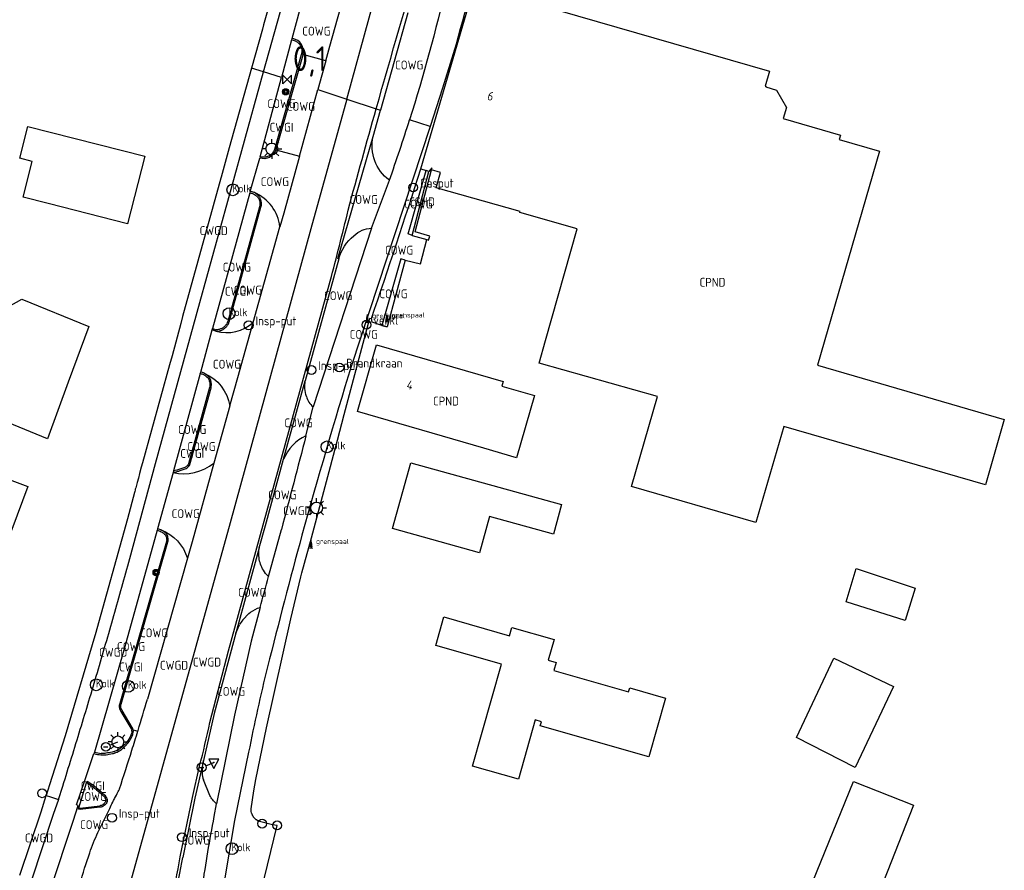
# Model space of a CAD drawing. Extents: x 163074 to 167167, y 441438 to 444019.
# Tile 7 of 49: x 163172 to 163272, y 443839 to 443925. Entities that reach past the tile are written whole.
import ezdxf
from ezdxf.enums import TextEntityAlignment as Align

# ---------------------------------------------------------------- set-up
doc = ezdxf.new("R2010")
doc.units = 0
doc.header["$LTSCALE"] = 4
doc.layers.get('0').update_dxf_attribs({"linetype": 'CONTINUOUS'})
for name, color, linetype in [('COWG', 7, 'CONTINUOUS'), ('CPND', 7, 'CONTINUOUS'), ('CSHD', 7, 'CONTINUOUS'), ('CWGD', 7, 'CONTINUOUS'), ('CWGI', 7, 'CONTINUOUS'), ('G_OTD', 32, 'CONTINUOUS'), ('G_OWG', 6, 'CONTINUOUS'), ('G_PND', 1, 'CONTINUOUS'), ('G_WGD', 7, 'CONTINUOUS'), ('G_WGI', 1, 'CONTINUOUS'), ('LVGO', 3, 'CONTINUOUS'), ('LWGI', 7, 'CONTINUOUS'), ('NAR', 7, 'CONTINUOUS'), ('PPALHM', 10, 'CONTINUOUS'), ('PVGO', 102, 'CONTINUOUS')]:
    doc.layers.add(name, color=color, linetype=linetype)
for name, color, linetype, true_color in [('PBRD', 7, 'CONTINUOUS', 0xbd2877), ('PPAL', 7, 'CONTINUOUS', 0xbd2877), ('PPUT', 7, 'CONTINUOUS', 0xbd2877)]:
    doc.layers.add(name, color=color, linetype=linetype, true_color=true_color)
doc.styles.add('ISO', font='ISO')
doc.styles.get("Standard").update_dxf_attribs({"font": 'ISO'})
doc.linetypes.add('HAAG', pattern='A,0.25,-0.25,[151,BLOK.SHX,S=0.25,R=0,X=0,Y=0],-0.25,0.25', length=1)

# ---------------------------------------------------------------- blocks, each defined once
blk = doc.blocks.new('verkeersbord-pl')
at = {"linetype": 'Continuous'}
blk.add_circle((0, 0), 0.03, dxfattribs=at)
blk = doc.blocks.new('lichtmast')
at = {"color": 0}
for p, q in [((-0.6, 0), (-1, 0)), ((-0.707, 0.707), (-0.424, 0.424)), ((0, 0.6), (0, 1)), ((0.424, 0.424), (0.707, 0.707)), ((0.6, 0), (1, 0)), ((-0.424, -0.424), (-0.707, -0.707)), ((0, -0.6), (0, -1)), ((0.424, -0.424), (0.707, -0.707))]:
    blk.add_line(p, q, dxfattribs=at)
blk.add_circle((0, 0), 0.6, dxfattribs=at)
blk = doc.blocks.new('kolk')
at = {"color": 0}
blk.add_circle((0, 0), 0.6, dxfattribs=at)
at = {"color": 0, "linetype": 'Continuous', "style": 'ISO'}
blk.add_attdef('KOLK', (-0.043, -0.262), '', height=0.8, dxfattribs=at)
blk = doc.blocks.new('brandkraan')
at = {"color": 0}
blk.add_circle((0, 0), 0.45, dxfattribs=at)
at = {"color": 0, "style": 'ISO'}
blk.add_attdef('BRANDKRAAN', (0.7, 0), '', height=0.9, dxfattribs=at)
blk = doc.blocks.new('grensmarkering')
at = {"linetype": 'ByBlock', "lineweight": -2}
h = blk.add_hatch(color=0, dxfattribs=at)
h.dxf.hatch_style = 1
h.paths.add_polyline_path([(0.089, 0.55, 0.219912), (0.05, 0.614, -0.457379), (0.044, 0.659, 2.245674), (-0.044, 0.659, -0.457379), (-0.05, 0.614, 0.219912), (-0.089, 0.55), (-0.149, 0.045), (-0.178, 0.045), (-0.178, 0.015, 0.018367), (-0.1, 0.005, -0.954633), (0.1, 0.005, 0.018367), (0.178, 0.015), (0.178, 0.045), (0.149, 0.045)])
at = {"linetype": 'ByBlock', "lineweight": -2, "true_color": 0x681648}
h = blk.add_hatch(color=219, dxfattribs=at)
h.dxf.hatch_style = 1
h.paths.add_polyline_path([(0.1, 0, 1), (-0.1, 0, 1)])
at = {"linetype": 'ByBlock', "lineweight": -2}
h = blk.add_hatch(color=0, dxfattribs=at)
h.dxf.hatch_style = 1
h.paths.add_polyline_path([(0.178, -0.045, -0.022381), (0.083, -0.056, -0.528879), (-0.083, -0.056, -0.022381), (-0.178, -0.045), (-0.178, -0.134, 0.083333), (0.178, -0.134)])
at = {"color": 0, "linetype": 'ByBlock', "lineweight": -2}
blk.add_attdef('GRENSMARKERING', (0.5, 0.35), '', height=0.5, dxfattribs=at)
blk = doc.blocks.new('verkeersbord')
at = {"color": 0}
for p, q in [((0.502, 0.322), (-0.504, 0.322)), ((-0.504, 0.322), (-0.001, -0.6)), ((-0.001, -0.6), (0.502, 0.322))]:
    blk.add_line(p, q, dxfattribs=at)
blk = doc.blocks.new('verklikker')
at = {"color": 0}
blk.add_circle((0, 0), 0.45, dxfattribs=at)
at = {"color": 0, "style": 'ISO'}
blk.add_attdef('VERKLIKKER', (0.7, 0), '', height=0.9, dxfattribs=at)
blk = doc.blocks.new('aanduidingsbord')
at = {"color": 0}
for p, q in [((-0.811, -0.333), (0, 0)), ((-1.446, -0.504), (-1.008, -0.504))]:
    blk.add_line(p, q, dxfattribs=at)
blk.add_circle((-1.227, -0.504), 0.45, dxfattribs=at)
blk = doc.blocks.new('boom')
at = {"color": 0}
for radius in [0.315, 0.225, 0.135]:
    blk.add_circle((0, 0), radius, dxfattribs=at)
blk = doc.blocks.new('verkeersteller')
at = {"color": 0}
blk.add_circle((0, 0), 0.45, dxfattribs=at)
blk = doc.blocks.new('klok')
at = {"color": 0}
blk.add_circle((0, 0), 0.45, dxfattribs=at)
at = {"style": 'ISO'}
blk.add_attdef('KLOK', (0.7, 0), '', height=0.9, dxfattribs=at)
blk = doc.blocks.new('afsl-gas')
at = {"color": 0}
blk.add_circle((0, 0), 0.45, dxfattribs=at)
at = {"color": 0, "style": 'ISO'}
blk.add_attdef('AFSL-GAS', (0.7, 0), '', height=0.9, dxfattribs=at)
blk = doc.blocks.new('kilometerpaal')
at = {"color": 0}
for p, q in [((-0.442, 0.442), (0.442, -0.442)), ((-0.442, -0.442), (-0.442, 0.442)), ((0.442, 0.442), (-0.442, -0.442)), ((0.442, -0.442), (0.442, 0.442))]:
    blk.add_line(p, q, dxfattribs=at)
at = {"color": 0, "style": 'ISO'}
blk.add_attdef('KILOMETERPAAL', (0.591, 0.868), '', height=2.5, dxfattribs=at)

msp = doc.modelspace()

# ---------------------------------------------------------------- linework, layer by layer
at = {"layer": 'G_OTD', "linetype": 'Continuous', "transparency": 33554687}
for points in [[(163173.234, 443910.467), (163171.967, 443910.788), (163172.785, 443914.015), (163184.649, 443911.009), (163182.906, 443904.136), (163174.849, 443906.18), (163172.31, 443906.824), (163173.234, 443910.467)], [(163213.304, 443902.522), (163213.472, 443902.474), (163213.591, 443902.887), (163212.12, 443903.31), (163213.764, 443909.609)], [(163170.775, 443895.717), (163172.159, 443896.469), (163178.961, 443893.7), (163176.881, 443888.046), (163174.769, 443882.306), (163166.701, 443885.629)], [(163162.33, 443881.159), (163160.57, 443881.821), (163161.751, 443884.961), (163166.818, 443883.078), (163166.714, 443882.797), (163168.589, 443882.101), (163167.586, 443879.401), (163172.788, 443877.468), (163169.983, 443869.919), (163170.449, 443869.742), (163170.317, 443869.394), (163159.443, 443873.484), (163162.33, 443881.159)], [(163226.976, 443875.649), (163226.144, 443872.638), (163219.674, 443874.426), (163218.657, 443870.746), (163209.822, 443873.187), (163211.67, 443879.877), (163226.976, 443875.649)], [(163262.88, 443867.156), (163261.88, 443863.855), (163255.891, 443865.768), (163256.878, 443869.132), (163262.88, 443867.156)], [(163221.693, 443862.32), (163221.93, 443863.145), (163226.212, 443861.917), (163225.614, 443859.832), (163226.414, 443859.603), (163226.184, 443858.8), (163233.79, 443856.623), (163233.903, 443857.018), (163237.545, 443855.979), (163235.845, 443850.013), (163224.809, 443853.162), (163224.931, 443853.589), (163224.303, 443853.768), (163222.59, 443847.756), (163217.923, 443849.086), (163220.867, 443859.423), (163214.204, 443861.336), (163215.034, 443864.232), (163221.693, 443862.32)], [(163260.7, 443857.177), (163256.785, 443848.953), (163250.82, 443851.994), (163254.629, 443860.034), (163260.7, 443857.177)], [(163248.745, 443828.13), (163256.634, 443847.53), (163262.726, 443845.118), (163255.075, 443825.648), (163259.107, 443824.079), (163254.843, 443813.109), (163245.622, 443816.695), (163249.887, 443827.666), (163248.745, 443828.13)]]:
    msp.add_lwpolyline(points, dxfattribs=at)
at = {"layer": 'G_OWG', "linetype": 'Continuous', "transparency": 33554687}
for points in [[(163199.701, 443922.928), (163199.61, 443922.959)], [(163200.707, 443921.309), (163200.689, 443921.253), (163197.97, 443911.635)], [(163203.036, 443920.662), (163200.707, 443921.309)], [(163197.97, 443911.635), (163200.362, 443910.993)], [(163211.797, 443902.955), (163211.404, 443903.102), (163213.22, 443909.534)], [(163211.797, 443902.955), (163213.499, 443909.445)], [(163195.795, 443907.297), (163195.755, 443907.314)], [(163195.795, 443907.297), (163195.795, 443907.299)], [(163193.222, 443894.173), (163196.438, 443905.81)], [(163211.797, 443902.955), (163213.304, 443902.522)], [(163211.101, 443900.453), (163212.651, 443900.082), (163213.304, 443902.522)], [(163211.101, 443900.453), (163210.657, 443900.574), (163208.715, 443893.823)], [(163211.101, 443900.453), (163209.254, 443893.681), (163208.715, 443893.823)], [(163196.487, 443836.393), (163198.099, 443843.059), (163197.636, 443843.13), (163196.168, 443843.497), (163195.987, 443843.612), (163195.955, 443843.641), (163195.898, 443843.691), (163195.826, 443843.755), (163195.704, 443843.903), (163195.689, 443843.921), (163195.648, 443843.986), (163195.631, 443844.012), (163195.581, 443844.106), (163195.549, 443844.188), (163195.519, 443844.265), (163195.503, 443844.306), (163195.462, 443844.492), (163195.457, 443844.516), (163195.445, 443844.731), (163195.742, 443846.558), (163195.937, 443847.704), (163197, 443852.952), (163199.503, 443864.038), (163200.51, 443868.287), (163200.587, 443868.702), (163201.602, 443872.258), (163204.238, 443882.159), (163204.903, 443884.77), (163207.498, 443894.543), (163207.664, 443894.517)], [(163208.715, 443893.823), (163207.75, 443894.158), (163207.664, 443894.517)], [(163189.245, 443879.699), (163191.386, 443887.477)], [(163188.255, 443879.081), (163188.555, 443879.175)], [(163186.285, 443873.07), (163185.941, 443873.164)], [(163182.251, 443855.372), (163187.008, 443871.854)], [(163187.026, 443872.145), (163187.013, 443872.242), (163187.004, 443872.298)], [(163194.621, 443863.926), (163195.224, 443864.56), (163195.403, 443864.707)], [(163193.905, 443862.581), (163194.267, 443863.409)], [(163182.24, 443854.983), (163182.213, 443855.091)], [(163183.381, 443852.993), (163182.357, 443854.711)], [(163183.48, 443852.768), (163183.953, 443852.625)], [(163190.509, 443849.038), (163190.609, 443849.661)], [(163191.265, 443846.112), (163190.608, 443847.673)], [(163177.954, 443844.841), (163178.751, 443847.388)], [(163178.751, 443847.388), (163178.797, 443847.535)], [(163180.089, 443844.906), (163178.097, 443844.668), (163177.909, 443844.696), (163177.954, 443844.841)]]:
    msp.add_lwpolyline(points, dxfattribs=at)
for points in [[(163200.707, 443921.309, 0.446948), (163199.701, 443922.928)], [(163209.495, 443908.558, -0.298563), (163207.843, 443912.999)], [(163197.97, 443911.635, -0.414401), (163196.325, 443910.801)], [(163207.664, 443894.517, 0.005852), (163212.673, 443909.708)], [(163195.755, 443907.314, 0.069402), (163195.366, 443907.415)], [(163198.379, 443903.836, 0.265738), (163195.795, 443907.299)], [(163196.016, 443907.15, 0.076281), (163195.795, 443907.297)], [(163196.258, 443906.903, 0.030693), (163196.016, 443907.15)], [(163196.358, 443906.758, 0.053506), (163196.258, 443906.903)], [(163196.45, 443906.521, 0.058453), (163196.358, 443906.758)], [(163196.438, 443905.81, 0.040439), (163196.497, 443906.03)], [(163196.505, 443906.181, 0.04392), (163196.45, 443906.521)], [(163196.497, 443906.03, 0.06639), (163196.505, 443906.181)], [(163205.895, 443902.916, -0.191194), (163207.679, 443903.689)], [(163204.362, 443900.584, -0.161697), (163205.895, 443902.916)], [(163191.878, 443893.237, 0.257294), (163195.664, 443894.129)], [(163192.791, 443893.538, 0.026427), (163193.015, 443893.768)], [(163193.015, 443893.768, 0.066978), (163193.117, 443893.919)], [(163193.117, 443893.919, 0.042547), (163193.222, 443894.173)], [(163191.878, 443893.237, -0.08396), (163191.501, 443893.379)], [(163191.878, 443893.237, 0.109368), (163192.18, 443893.244)], [(163192.18, 443893.244, 0.025876), (163192.484, 443893.338)], [(163192.484, 443893.338, 0.05947), (163192.625, 443893.409)], [(163192.791, 443893.538, -0.043804), (163192.625, 443893.409)], [(163190.7, 443888.955, 0.055777), (163190.336, 443889.083)], [(163190.942, 443888.795, 0.068819), (163190.7, 443888.955)], [(163190.7, 443888.955, -0.258263), (163193.295, 443885.645)], [(163191.19, 443888.558, 0.018594), (163190.942, 443888.795)], [(163191.266, 443888.457, 0.061714), (163191.19, 443888.558)], [(163191.329, 443888.31, 0.064042), (163191.266, 443888.457)], [(163191.411, 443887.967, 0.029556), (163191.329, 443888.31)], [(163191.386, 443887.477, 0.042436), (163191.424, 443887.761)], [(163191.424, 443887.761, 0.062857), (163191.411, 443887.967)], [(163201.067, 443886.616, -0.112286), (163200.953, 443888.202)], [(163201.067, 443886.616, 0.188723), (163201.764, 443885.567)], [(163201.013, 443882.605, 0.194558), (163198.757, 443880.23)], [(163187.525, 443878.879, 0.226657), (163191.68, 443879.841)], [(163188.973, 443879.368, 0.064867), (163189.245, 443879.699)], [(163187.525, 443878.879, 0.005711), (163187.939, 443878.989)], [(163187.939, 443878.989, 0.007533), (163188.255, 443879.081)], [(163188.555, 443879.175, 0.005788), (163188.762, 443879.242)], [(163188.762, 443879.242, 0.108156), (163188.973, 443879.368)], [(163186.509, 443872.948, 0.028159), (163186.285, 443873.07)], [(163186.285, 443873.07, -0.231594), (163188.983, 443870.185)], [(163186.669, 443872.83, 0.036231), (163186.509, 443872.948)], [(163186.859, 443872.658, 0.011022), (163186.669, 443872.83)], [(163186.893, 443872.618, 0.053702), (163186.859, 443872.658)], [(163186.952, 443872.498, 0.060176), (163186.893, 443872.618)], [(163187.004, 443872.298, 0.039903), (163186.952, 443872.498)], [(163187.008, 443871.854, 0.035669), (163187.03, 443872.023)], [(163187.03, 443872.023, 0.049128), (163187.026, 443872.145)], [(163196.259, 443870.226, -0.063056), (163196.28, 443871.225)], [(163196.701, 443868.974, -0.110043), (163196.259, 443870.226)], [(163197.228, 443868.319, -0.113502), (163196.701, 443868.974)], [(163195.403, 443864.707, -0.072254), (163196.372, 443865.191)], [(163194.621, 443863.926, 0.065511), (163194.267, 443863.409)], [(163182.213, 443855.091, -0.078797), (163182.208, 443855.205)], [(163182.208, 443855.205, -0.05488), (163182.251, 443855.372)], [(163182.268, 443854.89, -0.022687), (163182.24, 443854.983)], [(163182.268, 443854.89, 0.038871), (163182.299, 443854.815)], [(163182.357, 443854.711, -0.02285), (163182.299, 443854.815)], [(163183.48, 443852.768, 0.059876), (163183.381, 443852.993)], [(163183.495, 443852.615, 0.097741), (163183.48, 443852.768)], [(163182.953, 443851.44, 0.030228), (163183.211, 443851.819)], [(163183.211, 443851.819, 0.031361), (163183.392, 443852.175)], [(163183.392, 443852.175, 0.04823), (163183.453, 443852.362)], [(163183.453, 443852.362, 0.031411), (163183.495, 443852.615)], [(163182.081, 443850.634, 0.052232), (163182.487, 443850.935)], [(163182.487, 443850.935, 0.021865), (163182.739, 443851.186)], [(163182.739, 443851.186, 0.021575), (163182.953, 443851.44)], [(163179.494, 443850.348, 0.041868), (163180.206, 443850.226)], [(163180.206, 443850.226, 0.0551), (163180.732, 443850.239)], [(163180.732, 443850.239, 0.012792), (163181.366, 443850.343)], [(163181.366, 443850.343, 0.032511), (163181.582, 443850.402)], [(163181.582, 443850.402, 0.047975), (163182.081, 443850.634)], [(163190.509, 443849.038, 0.116455), (163190.608, 443847.673)], [(163178.797, 443847.535, -0.018445), (163179.432, 443847.131)], [(163179.432, 443847.131, -0.027389), (163179.86, 443846.8)], [(163179.86, 443846.8, -0.010035), (163180.544, 443846.187)], [(163180.544, 443846.187, -0.041858), (163180.68, 443846.037)], [(163180.68, 443846.037, -0.065616), (163180.781, 443845.866)], [(163180.781, 443845.866, -0.068884), (163180.833, 443845.69)], [(163180.833, 443845.69, -0.099866), (163180.826, 443845.5)], [(163191.93, 443845.259, -0.104119), (163191.265, 443846.112)], [(163180.296, 443844.941, -0.054047), (163180.089, 443844.906)], [(163180.296, 443844.941, 0.075645), (163180.441, 443845.008)], [(163180.628, 443845.156, -0.04452), (163180.441, 443845.008)], [(163180.738, 443845.291, -0.061006), (163180.628, 443845.156)], [(163180.826, 443845.5, -0.077005), (163180.738, 443845.291)]]:
    msp.add_lwpolyline(points, format="xyb", dxfattribs=at)
at = {"layer": 'G_PND', "linetype": 'Continuous', "transparency": 33554687}
for points in [[(163222.831, 443926.951), (163248.104, 443919.636), (163247.662, 443918.109), (163247.729, 443918.089), (163247.713, 443918.032), (163248.817, 443917.712), (163249.805, 443915.94), (163249.48, 443914.816), (163255.291, 443913.134), (163255.166, 443912.702), (163259.268, 443911.515), (163252.973, 443889.767), (163271.935, 443884.279), (163270.009, 443877.622), (163249.532, 443883.549), (163246.71, 443873.797), (163234.081, 443877.452), (163236.728, 443886.598), (163224.713, 443889.998), (163225.358, 443892.279), (163228.57, 443903.634), (163222.739, 443905.283), (163222.763, 443905.37), (163214.228, 443907.785), (163214.672, 443909.353), (163213.764, 443909.609)], [(163212.673, 443909.708), (163217.541, 443926.222), (163218.828, 443925.946)], [(163212.673, 443909.708), (163213.22, 443909.534)], [(163213.764, 443909.609), (163213.812, 443909.792), (163213.788, 443909.8), (163213.499, 443909.445)], [(163213.499, 443909.445), (163213.22, 443909.534)], [(163221.033, 443888.125), (163220.966, 443887.892), (163220.896, 443887.652), (163224.237, 443886.685), (163222.414, 443880.389), (163219.074, 443881.356), (163206.243, 443885.075), (163208.202, 443891.843), (163221.033, 443888.125)]]:
    msp.add_lwpolyline(points, dxfattribs=at)
at = {"layer": 'G_WGD', "linetype": 'Continuous', "transparency": 33554687}
for points in [[(163205.18, 443916.781), (163209.692, 443933.346), (163223.998, 443983.921), (163229.016, 443998.947), (163230.498, 444003.064), (163233.063, 444008.903)], [(163196.727, 443919.563), (163200.393, 443932.712), (163205.052, 443949.236), (163209.613, 443965.469), (163213.868, 443980.473)], [(163203.916, 443950.154), (163202.679, 443945.735), (163200.58, 443938.099), (163200.333, 443937.22), (163200.298, 443937.095), (163200.213, 443936.791), (163197.469, 443927.021), (163197.117, 443925.768), (163196.714, 443924.334), (163196.594, 443923.906), (163195.487, 443919.933)], [(163199.61, 443922.959), (163200.397, 443925.803), (163200.488, 443925.776)], [(163203.036, 443920.662), (163203.451, 443922.162), (163204.54, 443926.018)], [(163211.355, 443925.547), (163208.588, 443915.659)], [(163199.57, 443922.812), (163198.532, 443918.969)], [(163199.61, 443922.959), (163199.57, 443922.812)], [(163216.271, 443922.363), (163214.904, 443917.884), (163213.627, 443914.001)], [(163203.036, 443920.662), (163202.231, 443917.751)], [(163195.487, 443919.933), (163193.233, 443911.849), (163192.403, 443908.871), (163192.37, 443908.753), (163188.5, 443894.719), (163188.305, 443894.012), (163187.424, 443890.731), (163187.174, 443889.8), (163184.426, 443879.877), (163184.301, 443879.426), (163184.129, 443878.785), (163184.003, 443878.316), (163183.883, 443877.87), (163183.734, 443877.318), (163183.696, 443877.176), (163183.671, 443877.081), (163183.64, 443876.965), (163183.607, 443876.845), (163182.891, 443874.18), (163179.621, 443862.416), (163179.587, 443862.303), (163176.572, 443852.167), (163174.993, 443847.184), (163174.648, 443846.096)], [(163196.727, 443919.563), (163195.487, 443919.933)], [(163183.138, 443870.147), (163185.747, 443879.79), (163190.239, 443896.13), (163194.5, 443911.574), (163196.727, 443919.563)], [(163196.363, 443910.943), (163198.532, 443918.969)], [(163198.532, 443918.969), (163196.727, 443919.563)], [(163200.362, 443910.993), (163202.231, 443917.751)], [(163202.231, 443917.751), (163205.18, 443916.781)], [(163205.18, 443916.781), (163201.506, 443903.632), (163193.34, 443873.759), (163182.86, 443836.098), (163180.135, 443822.829)], [(163205.18, 443916.781), (163208.151, 443915.803), (163208.588, 443915.659)], [(163207.843, 443912.999), (163208.588, 443915.659)], [(163213.627, 443914.001), (163211.544, 443914.687)], [(163213.627, 443914.001), (163205.639, 443889.731)], [(163204.362, 443900.584), (163204.264, 443900.614), (163207.843, 443912.999)], [(163195.366, 443907.415), (163196.325, 443910.801)], [(163196.363, 443910.943), (163196.325, 443910.801)], [(163200.362, 443910.993), (163198.759, 443905.195), (163198.379, 443903.836)], [(163207.679, 443903.689), (163209.495, 443908.558)], [(163195.326, 443907.269), (163191.54, 443893.519)], [(163195.366, 443907.415), (163195.326, 443907.269)], [(163195.664, 443894.129), (163198.379, 443903.836)], [(163207.679, 443903.689), (163201.764, 443885.567)], [(163204.362, 443900.584), (163200.953, 443888.202)], [(163193.295, 443885.645), (163194.097, 443888.527), (163195.664, 443894.129)], [(163190.336, 443889.083), (163191.501, 443893.379)], [(163191.501, 443893.379), (163191.54, 443893.519)], [(163190.296, 443888.938), (163187.571, 443879.046)], [(163190.296, 443888.938), (163190.336, 443889.083)], [(163198.757, 443880.23), (163200.953, 443888.202)], [(163193.295, 443885.645), (163191.68, 443879.841)], [(163201.013, 443882.605), (163201.764, 443885.567)], [(163191.68, 443879.841), (163189.456, 443871.849), (163188.983, 443870.185)], [(163196.28, 443871.225), (163196.911, 443873.52), (163198.757, 443880.23)], [(163187.525, 443878.879), (163185.941, 443873.164)], [(163187.571, 443879.046), (163187.525, 443878.879)], [(163185.901, 443873.019), (163182.581, 443861.098), (163179.535, 443850.492)], [(163185.941, 443873.164), (163185.901, 443873.019)], [(163197.228, 443868.319), (163198.525, 443873.086)], [(163196.28, 443871.225), (163193.905, 443862.581)], [(163188.983, 443870.185), (163184.921, 443855.882)], [(163196.372, 443865.191), (163195.443, 443861.777), (163193.772, 443854.254), (163191.93, 443845.259)], [(163193.905, 443862.581), (163191.709, 443854.411), (163190.609, 443849.661)], [(163183.953, 443852.625), (163183.977, 443852.703)], [(163175.068, 443836.56), (163177.398, 443843.486), (163177.899, 443845.093), (163177.731, 443845.155), (163178.572, 443847.609), (163179.494, 443850.348)], [(163179.535, 443850.492), (163179.494, 443850.348)], [(163190.609, 443849.661), (163189.752, 443845.827), (163188.509, 443839.802)], [(163195.2, 443850.495), (163193.782, 443843.554), (163192.707, 443837.344)], [(163175.88, 443845.699), (163176.33, 443847.058)], [(163171.955, 443838.024), (163174.15, 443844.438), (163174.648, 443846.096)], [(163175.88, 443845.699), (163175.357, 443844.161), (163173.155, 443837.501)], [(163174.648, 443846.096), (163175.076, 443845.958), (163175.88, 443845.699)], [(163179.899, 443842.352), (163181.102, 443844.789)], [(163191.718, 443843.952), (163191.93, 443845.259)]]:
    msp.add_lwpolyline(points, dxfattribs=at)
for points in [[(163219.479, 443934.86, -0.009117), (163216.271, 443922.363)], [(163215.27, 443928.345, -0.019329), (163211.544, 443914.687)], [(163209.495, 443908.558, 0.00871), (163211.544, 443914.687)], [(163205.639, 443889.731, 0.006743), (163200.611, 443872.525)], [(163201.013, 443882.605, -0.00254), (163198.525, 443873.086)], [(163200.611, 443872.525, 0.004718), (163197.12, 443859.142)], [(163181.514, 443864.36, 0.002057), (163183.138, 443870.147)], [(163196.372, 443865.191, -0.000595), (163197.228, 443868.319)], [(163179.839, 443858.587, 0.002216), (163181.514, 443864.36)], [(163197.12, 443859.142, 0.013176), (163195.2, 443850.495)], [(163178.11, 443852.815, 0.002257), (163179.839, 443858.587)], [(163183.977, 443852.703, 0.00257), (163184.921, 443855.882)], [(163176.33, 443847.058, 0.002148), (163178.11, 443852.815)], [(163183.347, 443850.681, 0.004043), (163183.953, 443852.625)], [(163182.086, 443846.764, 0.000768), (163183.347, 443850.681)], [(163181.955, 443846.486, 0.019231), (163182.059, 443846.694)], [(163182.059, 443846.694, 0.046905), (163182.086, 443846.764)], [(163181.398, 443845.416, -0.008556), (163181.585, 443845.79)], [(163181.585, 443845.79, -0.005672), (163181.955, 443846.486)], [(163181.102, 443844.789, -0.003224), (163181.398, 443845.416)], [(163190.509, 443836.771, -0.014923), (163191.718, 443843.952)], [(163179.065, 443840.272, -0.020053), (163179.899, 443842.352)], [(163177.398, 443833.881, -0.044912), (163179.065, 443840.272)], [(163187.759, 443835.587, -0.011407), (163188.509, 443839.802)]]:
    msp.add_lwpolyline(points, format="xyb", dxfattribs=at)
at = {"layer": 'G_WGI', "linetype": 'Continuous', "transparency": 33554687}
for points in [[(163199.57, 443922.812), (163199.715, 443922.772)], [(163200.546, 443921.298), (163197.826, 443911.679)], [(163196.509, 443910.908), (163196.363, 443910.943)], [(163196.295, 443905.855), (163193.078, 443894.216)], [(163191.24, 443887.513), (163189.106, 443879.761)], [(163188.715, 443879.384), (163188.51, 443879.318), (163188.211, 443879.224), (163187.899, 443879.133), (163187.571, 443879.046)], [(163185.901, 443873.019), (163186.233, 443872.929)], [(163186.862, 443871.889), (163182.109, 443855.419)], [(163186.856, 443872.272), (163186.865, 443872.22), (163186.877, 443872.126)], [(163182.095, 443854.943), (163182.126, 443854.842)], [(163182.229, 443854.633), (163183.252, 443852.916)], [(163177.954, 443844.841), (163178.099, 443844.819), (163180.076, 443845.056)]]:
    msp.add_lwpolyline(points, dxfattribs=at)
for points in [[(163199.715, 443922.772, -0.45089), (163200.546, 443921.298)], [(163197.826, 443911.679, -0.379181), (163196.509, 443910.908)], [(163195.326, 443907.269, -0.06999), (163195.699, 443907.175)], [(163195.699, 443907.175, -0.091356), (163195.915, 443907.039)], [(163195.915, 443907.039, -0.032278), (163196.145, 443906.804)], [(163196.226, 443906.687, 0.060444), (163196.145, 443906.804)], [(163196.226, 443906.687, -0.055385), (163196.305, 443906.484)], [(163196.349, 443906.057, -0.039433), (163196.295, 443905.855)], [(163196.305, 443906.484, -0.044473), (163196.355, 443906.17)], [(163196.355, 443906.17, -0.071068), (163196.349, 443906.057)], [(163192.689, 443893.648, -0.034678), (163192.543, 443893.535)], [(163192.902, 443893.867, -0.027837), (163192.689, 443893.648)], [(163192.984, 443893.987, -0.060978), (163192.902, 443893.867)], [(163193.078, 443894.216, -0.041974), (163192.984, 443893.987)], [(163191.54, 443893.519, 0.068663), (163191.908, 443893.384)], [(163192.144, 443893.39, -0.110099), (163191.908, 443893.384)], [(163192.432, 443893.479, -0.030485), (163192.144, 443893.39)], [(163192.543, 443893.535, -0.068322), (163192.432, 443893.479)], [(163190.296, 443888.938, -0.052594), (163190.631, 443888.822)], [(163190.631, 443888.822, -0.067675), (163190.843, 443888.682)], [(163190.843, 443888.682, -0.023592), (163191.081, 443888.455)], [(163191.081, 443888.455, -0.069404), (163191.136, 443888.381)], [(163191.136, 443888.381, -0.054228), (163191.186, 443888.268)], [(163191.186, 443888.268, -0.027363), (163191.263, 443887.94)], [(163191.274, 443887.768, -0.046751), (163191.24, 443887.513)], [(163191.263, 443887.94, -0.064437), (163191.274, 443887.768)], [(163189.106, 443879.761, -0.061723), (163188.87, 443879.477)], [(163188.87, 443879.477, -0.111956), (163188.715, 443879.384)], [(163186.233, 443872.929, -0.027796), (163186.429, 443872.821)], [(163186.429, 443872.821, -0.036231), (163186.571, 443872.716)], [(163186.571, 443872.716, -0.017001), (163186.756, 443872.549)], [(163186.756, 443872.549, -0.06318), (163186.81, 443872.449)], [(163186.81, 443872.449, -0.043715), (163186.856, 443872.272)], [(163186.88, 443872.032, -0.028403), (163186.862, 443871.889)], [(163186.877, 443872.126, -0.053138), (163186.88, 443872.032)], [(163182.06, 443855.225, 0.090714), (163182.067, 443855.059)], [(163182.109, 443855.419, 0.058198), (163182.06, 443855.225)], [(163182.067, 443855.059, 0.016292), (163182.095, 443854.943)], [(163182.126, 443854.842, 0.034761), (163182.165, 443854.748)], [(163182.165, 443854.748, 0.016974), (163182.229, 443854.633)], [(163183.252, 443852.916, -0.062292), (163183.336, 443852.725)], [(163183.346, 443852.63, 0.105206), (163183.336, 443852.725)], [(163183.082, 443851.896, -0.031408), (163182.834, 443851.531)], [(163183.254, 443852.234, -0.035376), (163183.082, 443851.896)], [(163183.307, 443852.396, -0.042681), (163183.254, 443852.234)], [(163183.346, 443852.63, -0.030492), (163183.307, 443852.396)], [(163182.005, 443850.764, -0.048832), (163181.532, 443850.543)], [(163182.386, 443851.046, -0.052741), (163182.005, 443850.764)], [(163182.629, 443851.288, -0.022685), (163182.386, 443851.046)], [(163182.834, 443851.531, -0.018106), (163182.629, 443851.288)], [(163179.535, 443850.492, 0.039323), (163180.219, 443850.375)], [(163180.711, 443850.388, -0.054947), (163180.219, 443850.375)], [(163181.338, 443850.491, -0.014232), (163180.711, 443850.388)], [(163181.532, 443850.543, -0.041051), (163181.338, 443850.491)], [(163178.751, 443847.388, -0.016493), (163179.347, 443847.008)], [(163179.347, 443847.008, -0.027079), (163179.762, 443846.687)], [(163179.762, 443846.687, -0.009275), (163180.442, 443846.077)], [(163180.442, 443846.077, -0.039908), (163180.561, 443845.946)], [(163180.561, 443845.946, -0.060103), (163180.644, 443845.806)], [(163180.644, 443845.806, -0.061525), (163180.685, 443845.667)], [(163180.685, 443845.667, -0.09893), (163180.68, 443845.535)], [(163180.255, 443845.085, -0.060764), (163180.076, 443845.056)], [(163180.255, 443845.085, 0.05488), (163180.359, 443845.133)], [(163180.524, 443845.265, -0.050259), (163180.359, 443845.133)], [(163180.611, 443845.371, -0.067216), (163180.524, 443845.265)], [(163180.68, 443845.535, -0.080425), (163180.611, 443845.371)]]:
    msp.add_lwpolyline(points, format="xyb", dxfattribs=at)
at = {"layer": 'LVGO', "linetype": 'HAAG', "transparency": 33554687}
msp.add_lwpolyline([(163208.715, 443893.823), (163209.254, 443893.681)], dxfattribs=at)
at = {"layer": 'LWGI', "transparency": 33554687}
for points in [[(163208.151, 443915.803, -0.004981), (163212.979, 443932.261, -0.002771), (163221.74, 443964.351)], [(163187.396, 443834.971, -0.009453), (163188.264, 443839.852), (163189.508, 443845.88), (163190.224, 443849.071, 0.008565), (163191.274, 443853.508), (163193.147, 443860.783), (163196.669, 443873.585), (163203.481, 443898.318, 0.006802), (163205.308, 443905.506, -0.003022), (163208.151, 443915.803)]]:
    msp.add_lwpolyline(points, format="xyb", dxfattribs=at)

# ---------------------------------------------------------------- block references
at = {"layer": 'PBRD', "transparency": 33554687}
msp.add_blockref('verklikker', (163207.172, 443893.885), dxfattribs=at).add_auto_attribs({'VERKLIKKER': 'verkl '})
for name, p in [('aanduidingsbord', (163181.925, 443851.541)), ('verkeersbord', (163191.66, 443849.451)), ('aanduidingsbord', (163191.66, 443849.451))]:
    msp.add_blockref(name, p, dxfattribs=at)
at = {"layer": 'PPAL', "transparency": 33554687}
for name, p in [('lichtmast', (163197.556, 443911.733)), ('lichtmast', (163202.106, 443875.282)), ('lichtmast', (163181.925, 443851.541)), ('verkeersbord-pl', (163191.66, 443849.451)), ('verkeersteller', (163174.23, 443846.324)), ('verkeersteller', (163196.577, 443843.24)), ('verkeersteller', (163198.099, 443843.059))]:
    msp.add_blockref(name, p, dxfattribs=at)
for p in [(163207.236, 443894.194), (163209.242, 443894.279), (163201.545, 443871.286)]:
    msp.add_blockref('grensmarkering', p, dxfattribs=at).add_auto_attribs({'GRENSMARKERING': 'grenspaal'})
at = {"layer": 'PPALHM', "transparency": 33554687}
msp.add_blockref('kilometerpaal', (163199.105, 443918.78), dxfattribs=at).add_auto_attribs({'KILOMETERPAAL': '0,1'})
at = {"layer": 'PPUT', "transparency": 33554687}
for name, p, values in [('afsl-gas', (163211.908, 443907.816), {'AFSL-GAS': 'Gasput'}), ('kolk', (163193.599, 443907.582), {'KOLK': 'Kolk'}), ('kolk', (163193.209, 443895.013), {'KOLK': 'Kolk'}), ('klok', (163195.207, 443893.825), {'KLOK': 'Insp-put'}), ('klok', (163201.58, 443889.288), {'KLOK': 'Insp-put'}), ('brandkraan', (163204.412, 443889.542), {'BRANDKRAAN': 'Brandkraan'}), ('kolk', (163203.165, 443881.487), {'KOLK': 'Kolk'}), ('kolk', (163179.731, 443857.331), {'KOLK': 'Kolk'}), ('kolk', (163182.982, 443857.186), {'KOLK': 'Kolk'}), ('klok', (163181.332, 443843.833), {'KLOK': 'Insp-put'}), ('klok', (163188.427, 443841.86), {'KLOK': 'Insp-put'}), ('kolk', (163193.514, 443840.696), {'KOLK': 'Kolk'})]:
    msp.add_blockref(name, p, dxfattribs=at).add_auto_attribs(values)
at = {"layer": 'PVGO', "transparency": 33554687}
for p in [(163198.968, 443917.529), (163185.807, 443868.733)]:
    msp.add_blockref('boom', p, dxfattribs=at)

# ---------------------------------------------------------------- texts
at = {"layer": 'COWG', "transparency": 33554687, "style": 'ISO'}
for p in [(163202.075, 443923.69), (163211.504, 443920.254), (163198.541, 443916.329), (163200.503, 443916.049), (163197.864, 443908.41), (163206.88, 443906.602), (163212.452, 443906.134), (163210.484, 443901.455), (163194.003, 443899.732), (163195.129, 443897.401), (163204.295, 443896.831), (163209.908, 443897.025), (163206.894, 443892.906), (163193, 443889.876), (163189.475, 443883.247), (163200.261, 443883.924), (163190.41, 443881.523), (163198.626, 443876.611), (163188.811, 443874.707), (163195.567, 443866.717), (163185.596, 443862.611), (163183.262, 443861.209), (163193.422, 443856.665), (163179.371, 443845.995), (163179.511, 443843.138), (163189.845, 443841.554)]:
    msp.add_text('COWG', height=0.9, dxfattribs=at).set_placement(p, align=Align.MIDDLE_CENTER)
at = {"layer": 'CPND', "transparency": 33554687, "style": 'ISO'}
for p in [(163242.304, 443898.194), (163215.24, 443886.136)]:
    msp.add_text('CPND', height=0.9, dxfattribs=at).set_placement(p, align=Align.MIDDLE_CENTER)
at = {"layer": 'CSHD', "transparency": 33554687, "style": 'ISO'}
msp.add_text('CSHD', height=0.9, dxfattribs=at).set_placement((163212.805, 443906.367), align=Align.MIDDLE_CENTER)
at = {"layer": 'CWGD', "transparency": 33554687, "style": 'ISO'}
for p in [(163191.656, 443903.44), (163200.143, 443875.004), (163181.446, 443860.636), (163187.625, 443859.314), (163190.975, 443859.637), (163173.918, 443841.785)]:
    msp.add_text('CWGD', height=0.9, dxfattribs=at).set_placement(p, align=Align.MIDDLE_CENTER)
at = {"layer": 'CWGI', "transparency": 33554687, "style": 'ISO'}
for p in [(163198.541, 443913.932), (163194.003, 443897.281), (163189.475, 443880.818), (163183.262, 443859.145), (163179.371, 443847.08)]:
    msp.add_text('CWGI', height=0.9, dxfattribs=at).set_placement(p, align=Align.MIDDLE_CENTER)
at = {"layer": 'NAR', "transparency": 33554687, "style": 'ISO'}
for s, rotation, p in [('6', 343.9, (163219.775, 443917.091)), ('4', 343.8, (163211.594, 443887.761))]:
    msp.add_text(s, height=0.9, rotation=rotation, dxfattribs=at).set_placement(p, align=Align.MIDDLE_CENTER)

doc.saveas('drawing.dxf')
